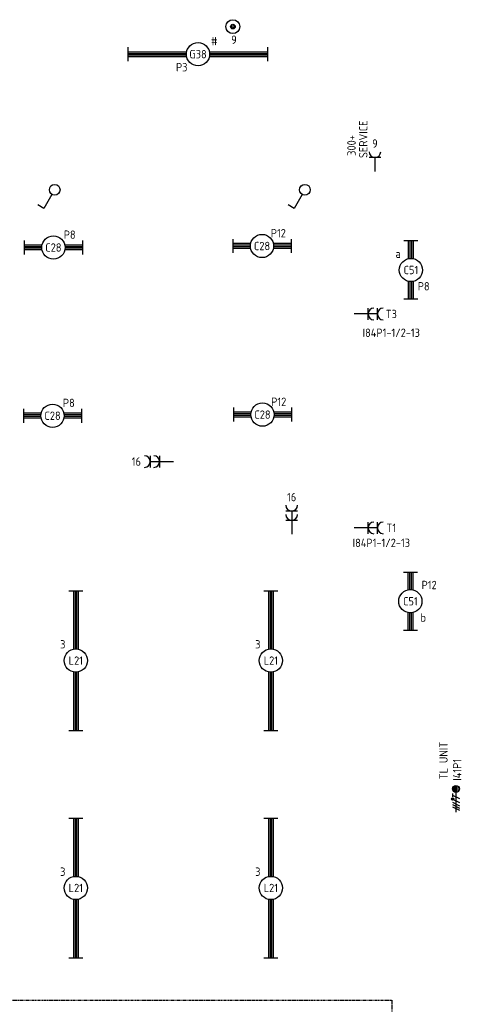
# Model space of a CAD drawing. Header units: millimetres. Extents: x 84152 to 132970, y 139979 to 175450.
# Tile 11 of 16: x 109281 to 114029, y 163909 to 174497. Entities that reach past the tile are written whole.
import ezdxf
from ezdxf.enums import TextEntityAlignment as Align

# ---------------------------------------------------------------- set-up
doc = ezdxf.new("R2010")
doc.units = ezdxf.units.MM
doc.linetypes.add('B0801', pattern=[62.5, 31.25, -6.25, 6.25, -6.25, 6.25, -6.25])
doc.layers.get('0').update_dxf_attribs({"linetype": 'CONTINUOUS'})
for name, color, linetype in [('EB62203-_ATTRIB', 2, 'CONTINUOUS'), ('EB62209-_ATTRIB', 2, 'CONTINUOUS'), ('EB63101-_ATTRIB', 2, 'CONTINUOUS'), ('EL622005_KSTSCH', 6, 'B0801'), ('EL62203-_KRACHT-WCD230', 3, 'CONTINUOUS'), ('EL62209-_KRACHT-ASP400', 3, 'CONTINUOUS'), ('EL63101-_LICHT-ARM', 3, 'CONTINUOUS'), ('EL63102-_LICHT-SCH', 3, 'CONTINUOUS'), ('LASDOZEN', 3, 'CONTINUOUS'), ('LBSDOZEN_ATTRIB', 2, 'CONTINUOUS')]:
    doc.layers.add(name, color=color, linetype=linetype)
doc.styles.add('1_8', font='iso', dxfattribs={"width": 0.7, "height": 1.8})
doc.styles.add('NORATT', font='isocp.shx')

# ---------------------------------------------------------------- blocks, each defined once
blk = doc.blocks.new('ES111205')
at = {"color": 0}
for radius in [1.5, 0.5, 0.25]:
    blk.add_circle((0, 0), radius, dxfattribs=at)
at = {"style": '1_8'}
for tag, flags, p in [('VERMOGEN', 9, (-2.5, 3.25)), ('GROEP', 8, (0, 3.25)), ('SCHAK', 8, (2.5, 3.25)), ('KAST', 9, (7, 3.25)), ('DOEL', 8, (-2.5, -0.25))]:
    blk.add_attdef(tag, text='', height=1.8, rotation=90, dxfattribs=dict(at, flags=flags)).set_placement(p, align=Align.MIDDLE_LEFT)
at = {"style": '1_8', "flags": 8}
blk.add_attdef('TAL', text='', height=1.8, rotation=90, dxfattribs=at).set_placement((2.5, 3.25), align=Align.MIDDLE_CENTER)
at = {"color": 0, "style": '1_8', "flags": 8}
for tag, p in [('NUMMER', (0, 3)), ('CODE', (0, 0))]:
    blk.add_attdef(tag, text='', height=1.8, dxfattribs=at).set_placement(p, align=Align.MIDDLE)
at = {"style": '1_8', "flags": 9}
blk.add_attdef('M_CODE', text='', height=1.8, dxfattribs=at).set_placement((0, 0), align=Align.MIDDLE_CENTER)
blk = doc.blocks.new('EK3T30')
at = {"color": 0}
for p, q in [((-15, -1.5), (-15, 1.5)), ((-15, 0.52), (-2.44, 0.52)), ((-15, 0.17), (-2.49, 0.17)), ((2.44, 0.52), (15, 0.52)), ((2.49, 0.17), (15, 0.17)), ((15, -1.5), (15, 1.5)), ((-15, -0.17), (-2.49, -0.17)), ((-15, -0.52), (-2.44, -0.52)), ((2.44, -0.52), (15, -0.52)), ((2.49, -0.17), (15, -0.17))]:
    blk.add_line(p, q, dxfattribs=at)
blk.add_circle((0, 0), 2.5, dxfattribs=at)
at = {"color": 0, "style": 'NORATT', "flags": 9}
blk.add_attdef('GELIJK', text='', height=1.8, dxfattribs=at).set_placement((3.5, 5), align=Align.MIDDLE_CENTER)
at = {"color": 0, "style": 'NORATT'}
for tag, flags, p in [('SCHAK', 8, (3.5, 2.8)), ('A_CODE', 8, (0, 0)), ('GROEP', 8, (-3.5, -2.8)), ('KAST', 9, (3.5, -2.8))]:
    blk.add_attdef(tag, text='', height=1.8, dxfattribs=dict(at, flags=flags)).set_placement(p, align=Align.MIDDLE)
blk = doc.blocks.new('ES3W2A')
at = {"color": 0}
for p, q in [((1.25, 2), (-1.25, 2)), ((1.25, 0), (-1.25, 0)), ((0, 2), (0, -3))]:
    blk.add_line(p, q, dxfattribs=at)
for centre in [(0, 3.25), (0, 1.25)]:
    blk.add_arc(centre, 1.25, 180, 0, dxfattribs=at)
at = {"color": 0, "style": 'NORATT', "flags": 8}
blk.add_attdef('GROEP', text='', height=1.8, rotation=90, dxfattribs=at).set_placement((0, 5), align=Align.MIDDLE_CENTER)
at = {"color": 0, "style": 'NORATT'}
for tag, flags, p in [('KAST', 9, (-2.5, 5)), ('VERMOGEN', 9, (-2.5, 2.5)), ('GELIJK', 9, (-2.5, 0)), ('SCHAK', 8, (-1, -1.5))]:
    blk.add_attdef(tag, text='', height=1.8, dxfattribs=dict(at, flags=flags)).set_placement(p, align=Align.MIDDLE_RIGHT)
for tag, flags, p in [('DOEL', 8, (2.5, 2.5)), ('M_CODE', 9, (2.5, 0)), ('TAL', 8, (1, -1.5))]:
    blk.add_attdef(tag, text='', height=1.8, dxfattribs=dict(at, flags=flags)).set_placement(p, align=Align.MIDDLE_LEFT)
blk = doc.blocks.new('EK3T10')
at = {"color": 0}
for p, q in [((-6.25, -1.5), (-6.25, 1.5)), ((-6.25, 0.52), (-2.44, 0.52)), ((-6.25, 0.17), (-2.49, 0.17)), ((2.44, 0.52), (6.25, 0.52)), ((2.49, 0.17), (6.25, 0.17)), ((6.25, -1.5), (6.25, 1.5)), ((-6.25, -0.17), (-2.49, -0.17)), ((-6.25, -0.52), (-2.44, -0.52)), ((2.44, -0.52), (6.25, -0.52)), ((2.49, -0.17), (6.25, -0.17))]:
    blk.add_line(p, q, dxfattribs=at)
blk.add_circle((0, 0), 2.5, dxfattribs=at)
at = {"style": 'NORATT'}
for tag, flags, p in [('GELIJK', 9, (3.5, 5)), ('SCHAK', 8, (3.5, 2.75)), ('A_CODE', 8, (0, 0)), ('GROEP', 8, (-3.5, -2.75)), ('KAST', 9, (3.5, -2.75))]:
    blk.add_attdef(tag, text='', height=1.8, dxfattribs=dict(at, flags=flags)).set_placement(p, align=Align.MIDDLE_CENTER)
blk = doc.blocks.new('ES3W1A')
at = {"color": 0}
for p, q in [((1.25, 0), (-1.25, 0)), ((0, 0), (0, -3))]:
    blk.add_line(p, q, dxfattribs=at)
blk.add_arc((0, 1.25), 1.25, 180, 0, dxfattribs=at)
at = {"color": 0, "style": 'NORATT', "flags": 8}
blk.add_attdef('GROEP', text='', height=1.8, rotation=90, dxfattribs=at).set_placement((0, 3), align=Align.MIDDLE_CENTER)
at = {"color": 0, "style": 'NORATT'}
for tag, flags, p in [('KAST', 9, (-2.5, 5)), ('VERMOGEN', 9, (-2.5, 2.5)), ('GELIJK', 9, (-2.5, 0)), ('SCHAK', 8, (-1, -1.5))]:
    blk.add_attdef(tag, text='', height=1.8, dxfattribs=dict(at, flags=flags)).set_placement(p, align=Align.MIDDLE_RIGHT)
for tag, flags, p in [('DOEL', 8, (2.5, 2.5)), ('M_CODE', 9, (2.5, 0)), ('TAL', 8, (1, -1.5))]:
    blk.add_attdef(tag, text='', height=1.8, dxfattribs=dict(at, flags=flags)).set_placement(p, align=Align.MIDDLE_LEFT)
blk = doc.blocks.new('ES3S1')
at = {"color": 0}
blk.add_lwpolyline([(0.58, 1), (2.31, 4), (3.61, 3.25)], dxfattribs=at)
blk.add_circle((0, 0), 1.15, dxfattribs=at)
at = {"color": 0, "style": 'NORATT', "flags": 8}
blk.add_attdef('SCHAK', text='', height=1.8, dxfattribs=at).set_placement((3, 5.5), align=Align.MIDDLE_CENTER)
at = {"color": 0, "style": 'NORATT'}
for tag, flags, p in [('KAST', 9, (3.7, 2.5)), ('GROEP', 9, (3.7, 0)), ('DOEL', 8, (3.7, -2.5)), ('M_CODE', 9, (3.7, -5))]:
    blk.add_attdef(tag, text='', height=1.8, dxfattribs=dict(at, flags=flags)).set_placement(p, align=Align.MIDDLE_LEFT)
blk = doc.blocks.new('ES2X5')
at = {"color": 0}
for p, q in [((-0.45, 1.4), (-0.45, 2.6)), ((-0.15, 1.27), (-0.15, 2.73)), ((0.15, 1.27), (0.15, 2.73)), ((0.45, 1.4), (0.45, 2.6)), ((0, 1.25), (0, -3))]:
    blk.add_line(p, q, dxfattribs=at)
at = {"color": 1}
for p, q in [((-0.88, -0.38), (-0.88, 0.01)), ((-0.78, -0.42), (-0.78, 0.06)), ((-0.73, 1.04), (-0.73, 0.3)), ((-0.73, 0.67), (0.73, -0.07)), ((-0.69, -0.42), (-0.69, 0.06)), ((-0.59, -0.38), (-0.59, 0.01)), ((-0.73, -0.18), (0.73, -0.92)), ((-0.73, -0.88), (0.73, -1.62)), ((-0.73, -1.37), (0.73, -2.11)), ((-0.73, -1.86), (0.73, -2.6))]:
    blk.add_line(p, q, dxfattribs=at)
at = {"color": 0}
blk.add_circle((0, 2), 0.75, dxfattribs=at)
at = {"color": 1}
blk.add_circle((-0.73, -0.18), 0.245, dxfattribs=at)
at = {"color": 0, "style": 'NORATT'}
for tag, flags, p in [('VERMOGEN', 9, (-2.5, 4.5)), ('GROEP', 8, (0, 4.5)), ('SCHAK', 8, (2.5, 4.5)), ('KAST', 9, (7, 4.5)), ('DOEL', 8, (-2.5, 1))]:
    blk.add_attdef(tag, text='', height=1.8, rotation=90, dxfattribs=dict(at, flags=flags)).set_placement(p, align=Align.MIDDLE_LEFT)
for tag, flags, p in [('GELIJK', 9, (5, 4.5)), ('TAL', 8, (2.5, 4.5))]:
    blk.add_attdef(tag, text='', height=1.8, rotation=90, dxfattribs=dict(at, flags=flags)).set_placement(p, align=Align.MIDDLE_CENTER)
at = {"color": 0, "style": 'NORATT', "flags": 9}
blk.add_attdef('M_CODE', text='', height=1.8, dxfattribs=at).set_placement((0, 0), align=Align.MIDDLE_CENTER)

msp = doc.modelspace()

# ---------------------------------------------------------------- linework, layer by layer
at = {"layer": 'EL622005_KSTSCH'}
for p, q in [((106660, 163954), (113281, 163954)), ((113281, 163954), (113281, 153817))]:
    msp.add_line(p, q, dxfattribs=at)

# ---------------------------------------------------------------- block references
at = {"layer": 'EL62203-_KRACHT-WCD230'}
ref = msp.add_blockref('ES3W1A', (113100, 173015), dxfattribs=dict(at, xscale=50, yscale=50, zscale=50))
ref.add_attrib('DOEL', 'SERVICE', dxfattribs={"layer": 'EB62203-_ATTRIB', "color": 1, "height": 90, "rotation": -270, "style": 'NORATT', "flags": 8}).set_placement((112975, 173009), align=Align.MIDDLE_LEFT)
ref.add_attrib('GROEP', '9', dxfattribs={"layer": 'EB62203-_ATTRIB', "color": 1, "height": 90, "style": 'NORATT', "flags": 8}).set_placement((113100, 173165), align=Align.MIDDLE_CENTER)
ref.add_attrib('M_CODE', '300+', dxfattribs={"layer": 'EB62203-_ATTRIB', "color": 1, "height": 90, "rotation": 90, "style": 'NORATT', "flags": 8}).set_placement((112848, 173144, -1050), align=Align.MIDDLE_CENTER)
ref = msp.add_blockref('ES3W2A', (113026, 171332), dxfattribs=dict(at, xscale=50, yscale=50, zscale=50, rotation=270))
ref.add_attrib('GROEP', 'T3', dxfattribs={"layer": 'EB62203-_ATTRIB', "color": 1, "height": 90, "style": 'NORATT', "flags": 8}).set_placement((113276, 171332), align=Align.MIDDLE_CENTER)
ref.add_attrib('KAST', 'I84P1-1/2-13', dxfattribs={"layer": 'EB62203-_ATTRIB', "color": 1, "height": 90, "rotation": -360, "style": 'NORATT', "flags": 8}).set_placement((113276, 171130), align=Align.MIDDLE_CENTER)
ref = msp.add_blockref('ES3W2A', (110785, 169745), dxfattribs=dict(at, xscale=50, yscale=50, zscale=50, rotation=90))
ref.add_attrib('GROEP', '16', dxfattribs={"layer": 'EB62203-_ATTRIB', "color": 1, "height": 90, "style": 'NORATT', "flags": 8}).set_placement((110535, 169745), align=Align.MIDDLE_CENTER)
ref = msp.add_blockref('ES3W2A', (112205, 169113), dxfattribs=dict(at, xscale=50, yscale=50, zscale=50))
ref.add_attrib('GROEP', '16', dxfattribs={"layer": 'EB62203-_ATTRIB', "color": 1, "height": 90, "style": 'NORATT', "flags": 8}).set_placement((112205, 169363), align=Align.MIDDLE_CENTER)
ref = msp.add_blockref('ES3W2A', (113026, 169032), dxfattribs=dict(at, xscale=50, yscale=50, zscale=50, rotation=270))
ref.add_attrib('GROEP', 'T1', dxfattribs={"layer": 'EB62203-_ATTRIB', "color": 1, "height": 90, "style": 'NORATT', "flags": 8}).set_placement((113276, 169032), align=Align.MIDDLE_CENTER)
ref.add_attrib('KAST', 'I84P1-1/2-13', dxfattribs={"layer": 'EB62203-_ATTRIB', "color": 1, "height": 90, "rotation": -360, "style": 'NORATT', "flags": 8}).set_placement((113169, 168871), align=Align.MIDDLE_CENTER)
at = {"layer": 'EL62209-_KRACHT-ASP400'}
ref = msp.add_blockref('ES2X5', (113971, 166125), dxfattribs=dict(at, xscale=50, yscale=50, zscale=50))
ref.add_attrib('DOEL', 'TL UNIT', dxfattribs={"layer": 'EB62209-_ATTRIB', "color": 1, "height": 90, "rotation": -270, "style": 'NORATT', "flags": 8}).set_placement((113837, 166329), align=Align.MIDDLE_LEFT)
ref.add_attrib('KAST', 'I41P1', dxfattribs={"layer": 'EB62209-_ATTRIB', "color": 1, "height": 90, "rotation": -270, "style": 'NORATT', "flags": 8}).set_placement((113984, 166313), align=Align.MIDDLE_LEFT)
at = {"layer": 'EL63101-_LICHT-ARM'}
ref = msp.add_blockref('EK3T30', (111198, 174126), dxfattribs=dict(at, xscale=50, yscale=50, zscale=50))
ref.add_attrib('A_CODE', 'G38', dxfattribs={"layer": 'EB63101-_ATTRIB', "color": 1, "height": 90, "style": 'NORATT', "flags": 8}).set_placement((111198, 174126), align=Align.MIDDLE)
ref.add_attrib('GROEP', 'P3', dxfattribs={"layer": 'EB63101-_ATTRIB', "color": 1, "height": 90, "style": 'NORATT', "flags": 8}).set_placement((111023, 173986), align=Align.MIDDLE)
ref.add_attrib('SCHAK', '#', dxfattribs={"layer": 'EB63101-_ATTRIB', "color": 1, "height": 90, "style": 'NORATT', "flags": 8}).set_placement((111373, 174266), align=Align.MIDDLE)
ref = msp.add_blockref('EK3T10', (109643, 172047, 2800), dxfattribs=dict(at, xscale=50, yscale=50, zscale=50, rotation=180))
ref.add_attrib('A_CODE', 'C28', dxfattribs={"layer": 'EB63101-_ATTRIB', "color": 1, "height": 90, "style": 'NORATT', "flags": 8}).set_placement((109643, 172047, 2800), align=Align.MIDDLE_CENTER)
ref.add_attrib('GROEP', 'P8', dxfattribs={"layer": 'EB63101-_ATTRIB', "color": 1, "height": 90, "style": 'NORATT', "flags": 8}).set_placement((109818, 172185, 2800), align=Align.MIDDLE_CENTER)
ref = msp.add_blockref('EK3T10', (111886, 172063, 2800), dxfattribs=dict(at, xscale=50, yscale=50, zscale=50, rotation=180))
ref.add_attrib('A_CODE', 'C28', dxfattribs={"layer": 'EB63101-_ATTRIB', "color": 1, "height": 90, "style": 'NORATT', "flags": 8}).set_placement((111886, 172063, 2800), align=Align.MIDDLE_CENTER)
ref.add_attrib('GROEP', 'P12', dxfattribs={"layer": 'EB63101-_ATTRIB', "color": 1, "height": 90, "style": 'NORATT', "flags": 8}).set_placement((112061, 172201, 2800), align=Align.MIDDLE_CENTER)
ref = msp.add_blockref('EK3T10', (113487, 171805, 2800), dxfattribs=dict(at, xscale=50, yscale=50, zscale=50, rotation=90))
ref.add_attrib('A_CODE', 'C51', dxfattribs={"layer": 'EB63101-_ATTRIB', "color": 1, "height": 90, "style": 'NORATT', "flags": 8}).set_placement((113487, 171805, 2800), align=Align.MIDDLE_CENTER)
ref.add_attrib('GROEP', 'P8', dxfattribs={"layer": 'EB63101-_ATTRIB', "color": 1, "height": 90, "style": 'NORATT', "flags": 8}).set_placement((113624, 171630, 2800), align=Align.MIDDLE_CENTER)
ref.add_attrib('SCHAK', 'a', dxfattribs={"layer": 'EB63101-_ATTRIB', "color": 1, "height": 90, "style": 'NORATT', "flags": 8}).set_placement((113349, 171980, 2800), align=Align.MIDDLE_CENTER)
ref = msp.add_blockref('EK3T10', (109634, 170238, 2800), dxfattribs=dict(at, xscale=50, yscale=50, zscale=50, rotation=180))
ref.add_attrib('A_CODE', 'C28', dxfattribs={"layer": 'EB63101-_ATTRIB', "color": 1, "height": 90, "style": 'NORATT', "flags": 8}).set_placement((109634, 170238, 2800), align=Align.MIDDLE_CENTER)
ref.add_attrib('GROEP', 'P8', dxfattribs={"layer": 'EB63101-_ATTRIB', "color": 1, "height": 90, "style": 'NORATT', "flags": 8}).set_placement((109809, 170376, 2800), align=Align.MIDDLE_CENTER)
ref = msp.add_blockref('EK3T10', (111891, 170250, 2800), dxfattribs=dict(at, xscale=50, yscale=50, zscale=50, rotation=180))
ref.add_attrib('A_CODE', 'C28', dxfattribs={"layer": 'EB63101-_ATTRIB', "color": 1, "height": 90, "style": 'NORATT', "flags": 8}).set_placement((111891, 170250, 2800), align=Align.MIDDLE_CENTER)
ref.add_attrib('GROEP', 'P12', dxfattribs={"layer": 'EB63101-_ATTRIB', "color": 1, "height": 90, "style": 'NORATT', "flags": 8}).set_placement((112066, 170388, 2800), align=Align.MIDDLE_CENTER)
ref = msp.add_blockref('EK3T10', (113481, 168243, 2800), dxfattribs=dict(at, xscale=50, yscale=50, zscale=50, rotation=270))
ref.add_attrib('A_CODE', 'C51', dxfattribs={"layer": 'EB63101-_ATTRIB', "color": 1, "height": 90, "style": 'NORATT', "flags": 8}).set_placement((113481, 168243, 2800), align=Align.MIDDLE_CENTER)
ref.add_attrib('GROEP', 'P12', dxfattribs={"layer": 'EB63101-_ATTRIB', "color": 1, "height": 90, "style": 'NORATT', "flags": 8}).set_placement((113683, 168418, 2800), align=Align.MIDDLE_CENTER)
ref.add_attrib('SCHAK', 'b', dxfattribs={"layer": 'EB63101-_ATTRIB', "color": 1, "height": 90, "style": 'NORATT', "flags": 8}).set_placement((113619, 168068, 2800), align=Align.MIDDLE_CENTER)
ref = msp.add_blockref('EK3T30', (109884, 167605, 2800), dxfattribs=dict(at, xscale=50, yscale=50, zscale=50, rotation=270))
ref.add_attrib('A_CODE', 'L21', dxfattribs={"layer": 'EB63101-_ATTRIB', "color": 1, "height": 90, "style": 'NORATT', "flags": 8}).set_placement((109884, 167605, 2800), align=Align.MIDDLE)
ref.add_attrib('GROEP', '3', dxfattribs={"layer": 'EB63101-_ATTRIB', "color": 1, "height": 90, "style": 'NORATT', "flags": 8}).set_placement((109744, 167780, 2800), align=Align.MIDDLE)
ref = msp.add_blockref('EK3T30', (111981, 167605, 2800), dxfattribs=dict(at, xscale=50, yscale=50, zscale=50, rotation=270))
ref.add_attrib('A_CODE', 'L21', dxfattribs={"layer": 'EB63101-_ATTRIB', "color": 1, "height": 90, "style": 'NORATT', "flags": 8}).set_placement((111981, 167605, 2800), align=Align.MIDDLE)
ref.add_attrib('GROEP', '3', dxfattribs={"layer": 'EB63101-_ATTRIB', "color": 1, "height": 90, "style": 'NORATT', "flags": 8}).set_placement((111841, 167780, 2800), align=Align.MIDDLE)
ref = msp.add_blockref('EK3T30', (109884, 165160, 2800), dxfattribs=dict(at, xscale=50, yscale=50, zscale=50, rotation=270))
ref.add_attrib('A_CODE', 'L21', dxfattribs={"layer": 'EB63101-_ATTRIB', "color": 1, "height": 90, "style": 'NORATT', "flags": 8}).set_placement((109884, 165160, 2800), align=Align.MIDDLE)
ref.add_attrib('GROEP', '3', dxfattribs={"layer": 'EB63101-_ATTRIB', "color": 1, "height": 90, "style": 'NORATT', "flags": 8}).set_placement((109744, 165335, 2800), align=Align.MIDDLE)
ref = msp.add_blockref('EK3T30', (111981, 165160, 2800), dxfattribs=dict(at, xscale=50, yscale=50, zscale=50, rotation=270))
ref.add_attrib('A_CODE', 'L21', dxfattribs={"layer": 'EB63101-_ATTRIB', "color": 1, "height": 90, "style": 'NORATT', "flags": 8}).set_placement((111981, 165160, 2800), align=Align.MIDDLE)
ref.add_attrib('GROEP', '3', dxfattribs={"layer": 'EB63101-_ATTRIB', "color": 1, "height": 90, "style": 'NORATT', "flags": 8}).set_placement((111841, 165335, 2800), align=Align.MIDDLE)
at = {"layer": 'EL63102-_LICHT-SCH', "xscale": 50, "yscale": 50, "zscale": 50, "rotation": 180}
for p in [(109657, 172668, 1200), (112347, 172668, 1200)]:
    msp.add_blockref('ES3S1', p, dxfattribs=at)
at = {"layer": 'LASDOZEN'}
ref = msp.add_blockref('ES111205', (111573, 174422, 5000), dxfattribs=dict(at, xscale=50, yscale=50, zscale=50))
ref.add_attrib('GROEP', '9', dxfattribs={"layer": 'LBSDOZEN_ATTRIB', "color": 1, "height": 90, "style": '1_8', "flags": 8}).set_placement((111555, 174281, 5000), align=Align.MIDDLE_LEFT)

doc.saveas('drawing.dxf')
